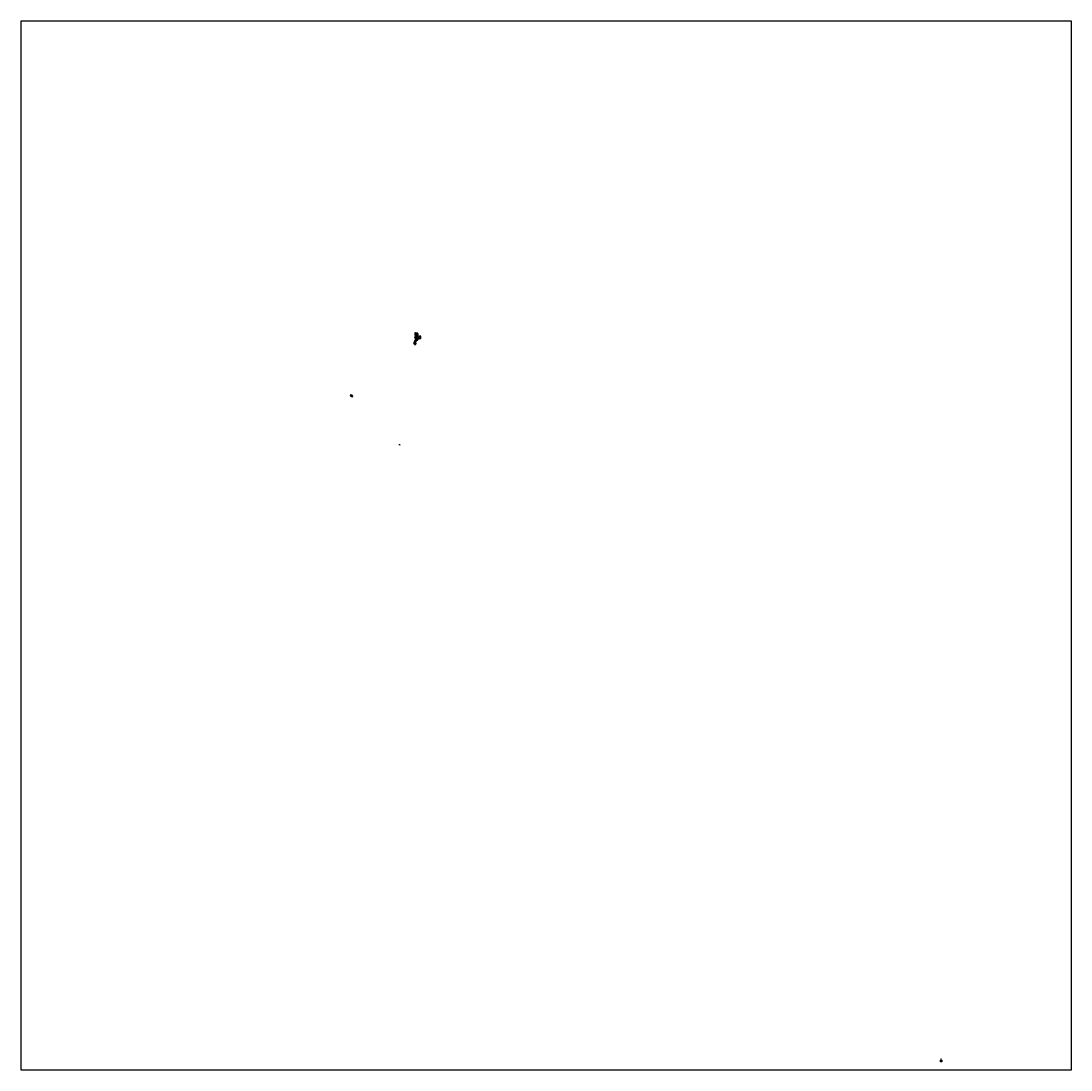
# Model space of a CAD drawing. Header units: metres. Extents: x 12104 to 87710, y 356402 to 431971.
import ezdxf

# ---------------------------------------------------------------- set-up
doc = ezdxf.new("R2010")
doc.units = ezdxf.units.M
doc.layers.get('Defpoints').update_dxf_attribs({"color": 30})
for name, color, linetype in [('B-ME-OG-TOPOGRAFIE-S', 7, 'Continuous'), ('B-WE-OB-STORTSTEEN-G', 24, 'Continuous'), ('X-XX-AL-LUCHTFOTO-A', 254, 'Continuous')]:
    doc.layers.add(name, color=color, linetype=linetype)
for name, color, linetype, lineweight in [('B-WE-OG-HOOGTELIJN_MINOR-G', 250, 'Continuous', 18), ('N-WE-OB-OPTIONEEL STORTVAK-G', 80, 'Continuous', 50), ('N-WE-OB-STORTSTEEN-G', 160, 'Continuous', 35), ('X-XX-AL-LEGENDA-M', 7, 'Continuous', 18), ('X-XX-AL-T25', 7, 'Continuous', 25), ('X-XX-AL-TEKENBLAD_NOORDPIJL-G', 7, 'Continuous', 13)]:
    doc.layers.add(name, color=color, linetype=linetype, lineweight=lineweight)
doc.styles.add('NLCS-ISO', font='NLCS-ISO.ttf')
picture_1 = doc.add_image_def('image1.ecw', size_in_pixel=(1008085.0, 1007588.0))

# ---------------------------------------------------------------- blocks, each defined once
blk = doc.blocks.new('SAL-TEKENBLAD_NOORDPIJL-SO')
at = {"layer": 'X-XX-AL-TEKENBLAD_NOORDPIJL-G'}
for points in [[(-6, 8), (-6, -8), (-3, -8), (-3, 3), (3, -8), (7, -8), (7, 8), (3, 8), (3, -3), (-3, 8)], [(4, -8), (5, -17), (-4, -17), (-3, -18), (6, -18), (5, -8)]]:
    blk.add_hatch(color=256, dxfattribs=at).paths.add_polyline_path(points)
for p, q in [((-14, 0), (-11, 0)), ((-3, 8), (1, 51)), ((11, 0), (14, 0)), ((-4, -17), (-4, -8))]:
    blk.add_line(p, q, dxfattribs=at)
for start, end in [(100.7829, 250.91422), (293.88843, 74.41361)]:
    blk.add_arc((0, 0), 12.5, start, end, dxfattribs=at)
for p in [(1, 51), (-6, -8), (-3, -18)]:
    blk.add_point(p, dxfattribs=at)
at = {"layer": 'X-XX-AL-TEKENBLAD_NOORDPIJL-G', "extrusion": (0, 0, -1)}
blk.add_solid([(-1, 51), (0, 45), (-4, 8), (-3, 8)], dxfattribs=at)

msp = doc.modelspace()

# ---------------------------------------------------------------- hatches: boundary and pattern name
at = {"layer": 'B-WE-OB-STORTSTEEN-G'}
h = msp.add_hatch(dxfattribs=at)
h.set_pattern_fill('ANSI31', color=256, scale=2, angle=90)
h.set_pattern_definition([(135, (-4640.371, -67.72), (-4.49012806, -4.49012806), [])])
h.paths.add_polyline_path([(40550, 409438), (40690, 409440), (40689, 409491), (40519, 409488), (40519, 409508), (40469, 409507), (40471, 409337), (40551, 409338)])
h.paths.add_polyline_path([(40560, 409428), (40690, 409430), (40690, 409440), (40550, 409438), (40551, 409338), (40561, 409338)])
h.paths.add_polyline_path([(40690, 409430), (40560, 409428), (40561, 409338), (40561, 409338), (40563, 409258), (40603, 409259), (40602, 409279), (40692, 409281)])
h.paths.add_polyline_path([(40561, 409338), (40551, 409338), (40553, 409258), (40563, 409258)])
h.paths.add_polyline_path([(40551, 409338), (40521, 409338), (40523, 409258), (40553, 409258)])
h.paths.add_polyline_path([(40553, 409258), (40523, 409258), (40523, 409248), (40553, 409248)])
h.paths.add_polyline_path([(40563, 409258), (40553, 409258), (40553, 409248), (40563, 409248)])
h.paths.add_polyline_path([(40603, 409259), (40563, 409258), (40563, 409248), (40603, 409249)])
h.paths.add_polyline_path([(40603, 409249), (40553, 409248), (40523, 409248), (40473, 409247), (40473, 409207), (40453, 409207), (40454, 409147), (40474, 409147), (40475, 409107), (40515, 409108), (40516, 409018), (40566, 409019), (40568, 408939), (40598, 408939), (40597, 408979), (40647, 408980), (40647, 408990), (40637, 408990), (40636, 409030), (40596, 409029), (40595, 409089), (40545, 409088), (40544, 409148), (40574, 409149), (40573, 409229), (40603, 409229)])
h.paths.add_polyline_path([(40583, 409229), (40573, 409229), (40574, 409199), (40584, 409199)], flags=17)
h.paths.add_polyline_path([(40603, 409229), (40583, 409229), (40584, 409199), (40574, 409199), (40575, 409109), (40605, 409109), (40606, 409039), (40646, 409040), (40646, 409030), (40676, 409030), (40676, 409020), (40686, 409020), (40686, 409070), (40696, 409071), (40695, 409101), (40705, 409101), (40704, 409141), (40694, 409141), (40694, 409151), (40674, 409150), (40674, 409190), (40604, 409189)])
h.paths.add_polyline_path([(40605, 409109), (40575, 409109), (40574, 409149), (40544, 409148), (40545, 409088), (40595, 409089), (40596, 409029), (40636, 409030), (40646, 409030), (40646, 409040), (40606, 409039)], flags=17)
h.paths.add_polyline_path([(40646, 409030), (40636, 409030), (40636, 409020), (40646, 409020)], flags=17)
h.paths.add_polyline_path([(40676, 409030), (40646, 409030), (40646, 409020), (40676, 409020)])
h.paths.add_polyline_path([(40676, 409020), (40646, 409020), (40647, 408990), (40677, 408990)])
h.paths.add_polyline_path([(40646, 409020), (40636, 409020), (40637, 408990), (40647, 408990)], flags=17)
h.paths.add_polyline_path([(40775, 409092), (40885, 409094), (40883, 409263), (40803, 409262), (40803, 409242), (40773, 409242), (40773, 409232), (40703, 409231), (40703, 409221), (40673, 409220), (40674, 409190), (40684, 409190), (40684, 409160), (40704, 409161), (40704, 409151), (40714, 409151), (40714, 409141), (40724, 409141), (40725, 409091), (40705, 409091), (40706, 409071), (40776, 409072)])
h.paths.add_polyline_path([(40724, 409141), (40714, 409141), (40714, 409151), (40704, 409151), (40704, 409161), (40684, 409160), (40684, 409190), (40674, 409190), (40674, 409150), (40694, 409151), (40694, 409141), (40704, 409141), (40705, 409101), (40695, 409101), (40696, 409071), (40706, 409071), (40705, 409091), (40725, 409091)])
h.paths.add_polyline_path([(40537, 408948), (40447, 408947), (40449, 408857), (40439, 408856), (40439, 408826), (40399, 408826), (40400, 408796), (40390, 408796), (40390, 408756), (40400, 408756), (40401, 408726), (40431, 408726), (40432, 408676), (40542, 408678)])
h = msp.add_hatch(dxfattribs=at)
h.set_pattern_fill('ANSI31', color=256, scale=2, angle=90)
h.set_pattern_definition([(135, (0, -12.06), (-4.49012806, -4.49012806), [])])
h.paths.add_polyline_path([(78389, 357033), (78346, 357033), (78346, 357026), (78389, 357026)])
at = {"layer": 'N-WE-OB-OPTIONEEL STORTVAK-G'}
h = msp.add_hatch(dxfattribs=at)
h.set_pattern_fill('ANSI31', color=256, scale=2.5)
h.paths.add_polyline_path([(40581, 409349), (40551, 409348), (40553, 409258), (40583, 409259)])
h = msp.add_hatch(dxfattribs=at)
h.set_pattern_fill('ANSI31', color=256, scale=2.5)
h.paths.add_polyline_path([(40615, 409109), (40575, 409109), (40576, 409069), (40616, 409069)])
h = msp.add_hatch(dxfattribs=at)
h.set_pattern_fill('ANSI31', color=256, scale=2.5)
h.set_pattern_definition([(45, (73993.888, -52312.574), (-5.61266008, 5.61266008), [])])
h.paths.add_polyline_path([(78389, 357051), (78389, 357057), (78346, 357057), (78346, 357051)])
at = {"layer": 'N-WE-OB-STORTSTEEN-G'}
h = msp.add_hatch(dxfattribs=at)
h.set_pattern_fill('ANSI31', color=256, scale=2.5)
h.paths.add_polyline_path([(40664, 409145), (40665, 409115), (40695, 409116), (40694, 409146)])
h = msp.add_hatch(dxfattribs=at)
h.set_pattern_fill('ANSI31', color=256, scale=2.5)
h.set_pattern_definition([(45, (73993.888, -52300.5134), (-5.61266008, 5.61266008), [])])
h.paths.add_polyline_path([(78389, 357063), (78389, 357069), (78346, 357069), (78346, 357063)])

# ---------------------------------------------------------------- linework, layer by layer
at = {"layer": 'B-ME-OG-TOPOGRAFIE-S'}
msp.add_line((39302, 401454), (39410, 401454), dxfattribs=at)
at = {"layer": 'B-WE-OB-STORTSTEEN-G'}
for points in [[(40574, 409199), (40584, 409199), (40583, 409229), (40603, 409229), (40603, 409259), (40523, 409258), (40523, 409248), (40473, 409247), (40473, 409207), (40453, 409207), (40454, 409147), (40474, 409147), (40475, 409107), (40515, 409108), (40516, 409018), (40566, 409019), (40568, 408939), (40598, 408939), (40597, 408979), (40647, 408980), (40646, 409040), (40606, 409039), (40605, 409109), (40575, 409109), (40574, 409199)], [(40519, 409508), (40469, 409507), (40471, 409337), (40561, 409338), (40560, 409428), (40690, 409430), (40689, 409491), (40519, 409488), (40519, 409508)], [(40563, 409248), (40561, 409338), (40521, 409338), (40523, 409248), (40563, 409248)], [(40603, 409229), (40573, 409229), (40574, 409149), (40544, 409148), (40545, 409088), (40595, 409089), (40596, 409029), (40636, 409030), (40636, 409020), (40686, 409020), (40686, 409070), (40706, 409071), (40705, 409091), (40725, 409091), (40724, 409141), (40714, 409141), (40714, 409151), (40704, 409151), (40704, 409161), (40684, 409160), (40684, 409190), (40604, 409189), (40603, 409229)], [(40553, 409248), (40603, 409249), (40602, 409279), (40692, 409281), (40690, 409440), (40550, 409438), (40553, 409248)], [(40696, 409071), (40776, 409072), (40775, 409092), (40885, 409094), (40883, 409263), (40803, 409262), (40803, 409242), (40773, 409242), (40773, 409232), (40703, 409231), (40703, 409221), (40673, 409220), (40674, 409150), (40694, 409151), (40694, 409141), (40704, 409141), (40705, 409101), (40695, 409101), (40696, 409071)], [(40432, 408676), (40542, 408678), (40537, 408948), (40447, 408947), (40449, 408857), (40439, 408856), (40439, 408826), (40399, 408826), (40400, 408796), (40390, 408796), (40390, 408756), (40400, 408756), (40401, 408726), (40431, 408726), (40432, 408676)], [(40677, 408990), (40676, 409030), (40636, 409030), (40637, 408990), (40677, 408990)], [(36003, 404962), (35980, 404983), (35952, 404984), (35881, 405055), (35806, 404982), (35865, 404924), (35884, 404944), (35957, 404875), (36002, 404920), (35982, 404940), (36003, 404962)], [(78346, 357033), (78389, 357033), (78389, 357026), (78346, 357026)]]:
    msp.add_lwpolyline(points, close=True, dxfattribs=at)
at = {"layer": 'B-WE-OG-HOOGTELIJN_MINOR-G'}
msp.add_line((39302, 401434), (39410, 401434), dxfattribs=at)
at = {"layer": 'N-WE-OB-OPTIONEEL STORTVAK-G'}
for points in [[(40553, 409258), (40583, 409259), (40581, 409349), (40551, 409348), (40553, 409258)], [(40576, 409069), (40616, 409069), (40615, 409109), (40575, 409109), (40576, 409069)], [(78346, 357057), (78389, 357057), (78389, 357051), (78346, 357051)]]:
    msp.add_lwpolyline(points, close=True, dxfattribs=at)
at = {"layer": 'N-WE-OB-STORTSTEEN-G'}
for points in [[(40665, 409115), (40695, 409116), (40694, 409146), (40664, 409145), (40665, 409115)], [(78346, 357069), (78389, 357069), (78389, 357063), (78346, 357063)]]:
    msp.add_lwpolyline(points, close=True, dxfattribs=at)

# ---------------------------------------------------------------- block references
msp.add_blockref('SAL-TEKENBLAD_NOORDPIJL-SO', (78356, 357147))

# ---------------------------------------------------------------- texts
at = {"layer": 'Defpoints', "style": 'NLCS-ISO'}
for s, height, p in [('Schaal 1:2500', 6.25, (39356, 401480)), ('Schaal 1:1000', 2.5, (78367, 357076))]:
    msp.add_text(s, height=height, dxfattribs=at).set_placement(p)
at = {"layer": 'X-XX-AL-LEGENDA-M', "style": 'NLCS-ISO'}
for s, height, p in [('Verklaring', 6.25, (39302, 401480)), ('Achtergrond', 6.25, (39422, 401452)), ('Dieptelijn', 6.25, (39422, 401432)), ('Dieptecijfer', 6.25, (39422, 401412)), ('Verklaring', 2.5, (78346, 357076)), ('Stortvak', 2.5, (78394, 357065)), ('Optioneel Stortvak', 2.5, (78394, 357053)), ('Coördinaat hoekpunt Stortvak', 2.5, (78394, 357041)), ('Historisch Stortvak', 2.5, (78394, 357029))]:
    msp.add_text(s, height=height, dxfattribs=at).set_placement(p)
at = {"layer": 'X-XX-AL-T25', "insert": (39344, 401413), "char_height": 6.25, "attachment_point": 1, "rotation": 26.54476, "style": 'NLCS-ISO'}
msp.add_mtext_dynamic_manual_height_columns('-27,00', width=7.97, gutter_width=1.25, heights=[0], dxfattribs=at)

# ---------------------------------------------------------------- pictures from other files: only their frames are drawn
at = {"layer": 'X-XX-AL-LUCHTFOTO-A'}
image = msp.add_image(picture_1, insert=(12104, 356402), size_in_units=(75607, 75569), dxfattribs=dict(at, brightness=75))
image.dxf.flags = 7

doc.saveas('drawing.dxf')
